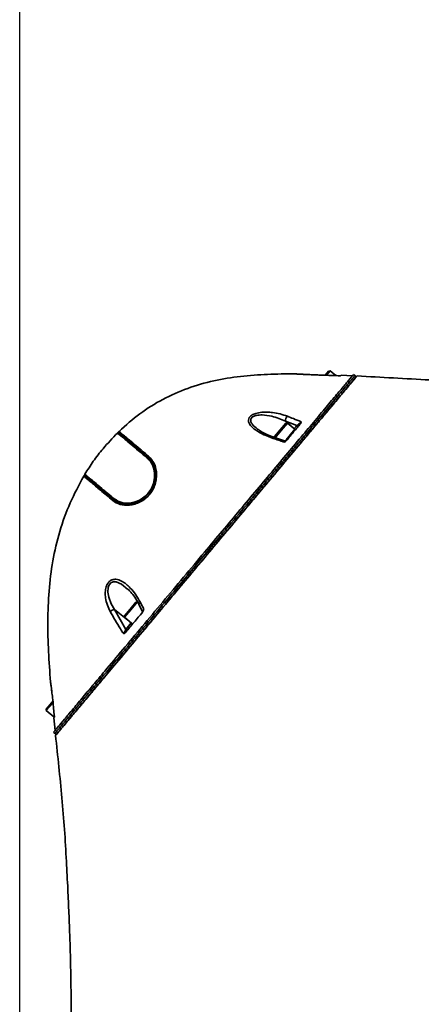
# Model space of a CAD drawing. Header units: millimetres. Extents: x -27 to 8086, y 0 to 7529.
# Tile 16 of 51: x 1440 to 1552, y 5265 to 5540. Entities that reach past the tile are written whole.
import ezdxf

# ---------------------------------------------------------------- set-up
doc = ezdxf.new("R2010")
doc.units = ezdxf.units.MM
doc.header["$LTSCALE"] = 10
doc.header["$PDSIZE"] = -1
doc.linetypes.add('CENTER', pattern=[10.16, 6.35, -1.27, 1.27, -1.27])
doc.layers.add('中心线层', color=1, linetype='CENTER')
doc.dimstyles.new('ISO-25', dxfattribs={"dimtxt": 50, "dimasz": 40, "dimexe": 10, "dimexo": 10, "dimgap": 8, "dimtad": 1, "dimdec": 1, "dimtxsty": 'Standard', "dimcen": 2.5, "dimclrd": 1, "dimclre": 1, "dimclrt": 3, "dimadec": 0, "dimazin": 0, "dimtfac": 1, "dimtdec": 1, "dimtmove": 0, "dimatfit": 3, "dimfxl": 1, "dimarcsym": 0})

# ---------------------------------------------------------------- blocks, each defined once
blk = doc.blocks.new('*D174')
at = {"layer": 'Defpoints', "color": 0, "linetype": 'ByBlock', "transparency": 16777216}
for p in [(1535.85, 5915.89), (1535.85, 5884.78), (1675.85, 4680.78)]:
    blk.add_point(p, dxfattribs=at)
at = {"layer": '中心线层', "color": 1, "linetype": 'ByBlock', "lineweight": -2, "transparency": 16777216}
for p, q in [((1535.85, 5894.78), (1535.85, 5925.89)), ((1675.85, 4690.78), (1675.85, 5925.89)), ((1635.85, 5915.89), (1575.85, 5915.89))]:
    blk.add_line(p, q, dxfattribs=at)
at = {"layer": '中心线层', "color": 1, "linetype": 'ByBlock', "transparency": 16777216}
for points in [[(1575.85, 5922.56), (1575.85, 5909.22), (1535.85, 5915.89)], [(1635.85, 5922.56), (1635.85, 5909.22), (1675.85, 5915.89)]]:
    blk.add_solid(points, dxfattribs=at)
at = {"layer": '中心线层', "color": 3, "linetype": 'ByBlock', "transparency": 16777216, "insert": (1605.85, 5949.17), "char_height": 50, "attachment_point": 5}
blk.add_mtext('140', dxfattribs=at)
blk = doc.blocks.new('*D177')
at = {"layer": 'Defpoints', "color": 0, "linetype": 'ByBlock', "transparency": 16777216}
for p in [(1746.27, 6067.67), (1440.13, 4955.23), (1746.27, 4927.57)]:
    blk.add_point(p, dxfattribs=at)
at = {"layer": '中心线层', "color": 1, "linetype": 'ByBlock', "lineweight": -2, "transparency": 16777216}
for p, q in [((1440.13, 4965.23), (1440.13, 6077.67)), ((1746.27, 4937.57), (1746.27, 6077.67)), ((1480.13, 6067.67), (1706.27, 6067.67))]:
    blk.add_line(p, q, dxfattribs=at)
at = {"layer": '中心线层', "color": 1, "linetype": 'ByBlock', "transparency": 16777216}
for points in [[(1480.13, 6074.34), (1480.13, 6061), (1440.13, 6067.67)], [(1706.27, 6074.34), (1706.27, 6061), (1746.27, 6067.67)]]:
    blk.add_solid(points, dxfattribs=at)
at = {"layer": '中心线层', "color": 3, "linetype": 'ByBlock', "transparency": 16777216, "insert": (1593.2, 6100.95), "char_height": 50, "attachment_point": 5}
blk.add_mtext('306', dxfattribs=at)

msp = doc.modelspace()

# ---------------------------------------------------------------- linework, layer by layer
at = {"linetype": 'Continuous', "lineweight": 35}
for p, q in [((1525.38, 5440.84), (1526.36, 5442)), ((1526.78, 5442.04), (1525.77, 5440.84)), ((1526.78, 5442.04), (1526.36, 5442)), ((1528.34, 5440.73), (1526.78, 5442.04)), ((1533.04, 5440.71), (1529.9, 5440.86)), ((1534.1, 5440.42), (1533.33, 5441.06)), ((1512.88, 5425.59), (1514.45, 5427.47)), ((1514.88, 5427.5), (1513.11, 5425.4)), ((1517.5, 5426.82), (1514.33, 5428.06)), ((1514.33, 5428.06), (1515.8, 5426.73)), ((1514.88, 5427.5), (1514.45, 5427.47)), ((1516.94, 5425.77), (1514.88, 5427.5)), ((1467.87, 5425.16), (1467.62, 5424.91)), ((1511.3, 5423.71), (1512.88, 5425.59)), ((1513.11, 5425.4), (1511.34, 5423.29)), ((1514.5, 5422.86), (1516.94, 5425.77)), ((1516.75, 5425.93), (1517.5, 5426.82)), ((1517.12, 5425.62), (1516.94, 5425.77)), ((1469.92, 5422.98), (1469.85, 5422.91)), ((1514.09, 5422.53), (1511.25, 5423.5)), ((1511.3, 5423.71), (1511.32, 5423.48)), ((1514.39, 5422.72), (1514.21, 5422.51)), ((1514.21, 5422.51), (1514.38, 5422.72)), ((1474.1, 5419.47), (1474.04, 5419.4)), ((1476.13, 5418.23), (1475.89, 5417.97)), ((1476.55, 5417.29), (1475.99, 5417.76)), ((1458.2, 5412.97), (1458, 5412.69)), ((1460.56, 5411.12), (1460.51, 5411.04)), ((1464.39, 5407.91), (1464.33, 5407.83)), ((1466.34, 5406.14), (1466.13, 5405.86)), ((1467.18, 5405.57), (1466.54, 5406.1)), ((1470.94, 5375.61), (1472.52, 5377.49)), ((1472.94, 5377.52), (1471.17, 5375.42)), ((1472.94, 5377.52), (1472.52, 5377.49)), ((1473.24, 5377.27), (1472.94, 5377.52)), ((1482.05, 5378.2), (1482.05, 5378.39)), ((1466.55, 5375.45), (1469.78, 5369.94)), ((1466.55, 5375.45), (1470.33, 5372.53)), ((1469.37, 5373.73), (1470.94, 5375.61)), ((1471.17, 5375.42), (1469.4, 5373.31)), ((1473.42, 5376.89), (1474.36, 5375.16)), ((1473.44, 5376.9), (1473.45, 5376.89)), ((1474.4, 5375.07), (1474.3, 5374.95)), ((1474.32, 5374.97), (1474.4, 5375.07)), ((1469.37, 5373.73), (1469.4, 5373.31)), ((1469.4, 5373.31), (1471.47, 5371.58)), ((1469.78, 5369.94), (1471.28, 5371.74)), ((1471.47, 5371.58), (1471.64, 5371.43)), ((1449.39, 5349.93), (1449.26, 5351.2)), ((1447.53, 5347.71), (1449.11, 5349.59)), ((1447.53, 5347.71), (1447.57, 5347.29)), ((1449.34, 5349.4), (1447.57, 5347.29)), ((1447.57, 5347.29), (1449.64, 5345.55)), ((1449.11, 5349.59), (1449.4, 5349.94)), ((1449.64, 5345.55), (1449.8, 5345.75)), ((1449.79, 5345.74), (1449.64, 5345.55)), ((1449.66, 5345.23), (1450.01, 5341.76)), ((1450.35, 5340.61), (1449.58, 5341.25))]:
    msp.add_line(p, q, dxfattribs=at)
at = {"linetype": 'Continuous', "lineweight": 35, "flags": 128}
for points in [[(1510.87, 5423.23), (1510.96, 5423.36), (1511.06, 5423.45), (1511.14, 5423.51), (1511.22, 5423.53), (1511.26, 5423.52)], [(1466.34, 5406.14), (1466.56, 5405.97), (1466.79, 5405.81), (1467.03, 5405.66), (1467.15, 5405.59), (1467.24, 5405.54), (1467.27, 5405.52), (1467.28, 5405.52), (1467.28, 5405.52), (1467.28, 5405.52), (1467.28, 5405.52), (1467.28, 5405.52), (1467.28, 5405.52), (1467.28, 5405.52), (1467.28, 5405.52), (1467.28, 5405.52), (1467.81, 5405.27), (1468.37, 5405.08), (1469.6, 5404.84), (1470.94, 5404.83), (1472.35, 5405.07), (1473.81, 5405.61), (1475.23, 5406.48), (1476.46, 5407.69), (1477.38, 5409.15), (1477.94, 5410.7), (1478.15, 5412.23), (1478.09, 5413.68), (1477.8, 5414.98), (1477.32, 5416.15), (1476.68, 5417.15), (1475.89, 5417.97)], [(1470.36, 5381.07), (1468.55, 5382.58), (1467.1, 5383.17), (1466.18, 5383.17), (1465.61, 5382.91), (1465.17, 5382.45), (1465.12, 5382.37), (1464.83, 5381.63), (1464.74, 5380.29), (1464.97, 5378.94), (1465.63, 5377.11), (1466.55, 5375.45), (1466.55, 5375.45)], [(1473.81, 5377.45), (1473.65, 5377.32), (1473.53, 5377.19), (1473.46, 5377.07), (1473.43, 5376.96), (1473.44, 5376.9)]]:
    msp.add_lwpolyline(points, dxfattribs=at)
at = {"linetype": 'Continuous', "lineweight": 35}
for centre, radius, start, end in [((1516.34, 5428.06), 2.01, 138.4909, 179.8841), ((1467.55, 5424.58), 0.2, 50, 134.7035), ((1517.24, 5426.46), 0.446, 328.0755, 54.1006), ((1514.27, 5423.01), 0.5, 250.315, 319.9999), ((1475.89, 5417.61), 0.178, 56.9807, 141.6902), ((1458.49, 5413.12), 0.2, 148.7839, 230), ((1466.67, 5406.22), 0.177, 139.9908, 223.4959), ((1466.81, 5373.52), 1.95, 97.5272, 135.2726), ((1473.92, 5374.92), 0.5, 320.0004, 28.4146), ((1470.09, 5370.26), 0.446, 225.8994, 311.9245), ((1464.05, 5363.16), 4, 320, 348.0007)]:
    msp.add_arc(centre, radius, start, end, dxfattribs=at)
for points, knots in [([(1449.58, 5341.25), (1449.65, 5341.33), (1449.79, 5341.5), (1450.89, 5342.81), (1452.56, 5344.8), (1454.79, 5347.45), (1457.47, 5350.65), (1460.52, 5354.28), (1464.3, 5358.79), (1468.89, 5364.25), (1474.32, 5370.74), (1480.02, 5377.52), (1485.86, 5384.48), (1491.43, 5391.12), (1496.69, 5397.39), (1501.57, 5403.21), (1506.4, 5408.96), (1511.07, 5414.52), (1515.56, 5419.88), (1519.75, 5424.87), (1523.58, 5429.43), (1526.91, 5433.41), (1529.67, 5436.7), (1531.73, 5439.15), (1533.07, 5440.75), (1533.24, 5440.96), (1533.33, 5441.06)], [0, 0, 0, 0, 0.035662, 0.071077, 0.106611, 0.142441, 0.178344, 0.2142, 0.249874, 0.300057, 0.3499, 0.400087, 0.449904, 0.499709, 0.541609, 0.583587, 0.624368, 0.666385, 0.707588, 0.749314, 0.791309, 0.833085, 0.874382, 0.916381, 0.957997, 1, 1, 1, 1]), ([(1450.08, 5341.07), (1450.09, 5341.08), (1450.12, 5341.12), (1450.41, 5341.46), (1450.93, 5342.08), (1451.77, 5343.08), (1453.07, 5344.62), (1454.9, 5346.81), (1456.8, 5349.08), (1459.27, 5352.02), (1462.04, 5355.32), (1465.02, 5358.87), (1468.15, 5362.6), (1471.4, 5366.47), (1474.81, 5370.54), (1478.55, 5374.99), (1482.6, 5379.82), (1486.95, 5385), (1491.37, 5390.27), (1495.27, 5394.92), (1499.52, 5399.99), (1503.2, 5404.37), (1506.88, 5408.76), (1509.7, 5412.11), (1512.51, 5415.47), (1515.26, 5418.74), (1517.78, 5421.75), (1520.81, 5425.35), (1523.51, 5428.58), (1526, 5431.54), (1527.76, 5433.65), (1529.37, 5435.56), (1530.78, 5437.24), (1531.87, 5438.54), (1532.68, 5439.51), (1533.24, 5440.17), (1533.6, 5440.6), (1533.64, 5440.65), (1533.66, 5440.68)], [0, 0, 0, 0, 0.013428, 0.040547, 0.054251, 0.073656, 0.113134, 0.133224, 0.163559, 0.194238, 0.225882, 0.257808, 0.288237, 0.319207, 0.350176, 0.381705, 0.418388, 0.455337, 0.492977, 0.530821, 0.554238, 0.601317, 0.625016, 0.650176, 0.675672, 0.701165, 0.727045, 0.749042, 0.793581, 0.816173, 0.840254, 0.864833, 0.889409, 0.914532, 0.93549, 0.956852, 0.978213, 1, 1, 1, 1]), ([(1450.15, 5340.38), (1450.21, 5340.44), (1450.32, 5340.57), (1451.07, 5341.47), (1452.02, 5342.6), (1453.05, 5343.83), (1454.47, 5345.52), (1456.39, 5347.8), (1458.85, 5350.73), (1461.58, 5353.99), (1464.85, 5357.89), (1468.71, 5362.49), (1473.19, 5367.82), (1477.87, 5373.4), (1482.69, 5379.15), (1487.58, 5384.98), (1492.1, 5390.37), (1496.21, 5395.27), (1499.93, 5399.69), (1503.58, 5404.05), (1507.6, 5408.84), (1511.9, 5413.96), (1516.42, 5419.34), (1520.28, 5423.95), (1523.52, 5427.81), (1526.19, 5430.99), (1528.54, 5433.79), (1530.55, 5436.19), (1532.19, 5438.14), (1533.38, 5439.56), (1534.14, 5440.47), (1534.24, 5440.59), (1534.29, 5440.64)], [0, 0, 0, 0, 0.031314, 0.062459, 0.083001, 0.103852, 0.125173, 0.156067, 0.187861, 0.218975, 0.250164, 0.291965, 0.333487, 0.375235, 0.416706, 0.458247, 0.499694, 0.530956, 0.562198, 0.593775, 0.624116, 0.666097, 0.707283, 0.748998, 0.780611, 0.8118, 0.843205, 0.874154, 0.905805, 0.937018, 0.968347, 1, 1, 1, 1]), ([(1516.9, 5441.21), (1514.38, 5441.2), (1509.32, 5441.16), (1501.76, 5440.6), (1494.26, 5439.41), (1486.97, 5437.31), (1480.04, 5434.24), (1473.54, 5430.26), (1469.76, 5426.87), (1467.87, 5425.16)], [0, 0, 0, 0, 0.142794, 0.2856784, 0.4284431, 0.571151, 0.7135617, 0.8560474, 1, 1, 1, 1]), ([(1525.15, 5440.84), (1524.47, 5440.86), (1523.08, 5440.91), (1521.34, 5440.99), (1519.96, 5441.05), (1518.79, 5441.11), (1517.75, 5441.17), (1517.05, 5441.21), (1516.9, 5441.21), (1516.9, 5441.21), (1516.9, 5441.21)], [0, 0, 0, 0, 0.196192, 0.398495, 0.508876, 0.621179, 0.781819, 0.894784, 0.999994, 1, 1, 1, 1]), ([(1525.15, 5440.85), (1524.56, 5440.87), (1523.32, 5440.91), (1521.56, 5440.98), (1520.01, 5441.05), (1518.8, 5441.11), (1517.89, 5441.16), (1517.28, 5441.19), (1517, 5441.21), (1516.97, 5441.21), (1516.96, 5441.21)], [0, 0, 0, 0, 0.171241, 0.362525, 0.51798, 0.652684, 0.767083, 0.866214, 0.956001, 1, 1, 1, 1]), ([(1517.03, 5441.21), (1517.02, 5441.21), (1516.99, 5441.21), (1516.96, 5441.21), (1516.97, 5441.21), (1516.97, 5441.21)], [0, 0, 0, 0, 0.1676464, 0.7540179, 1, 1, 1, 1]), ([(1529.5, 5440.69), (1528.92, 5440.71), (1527.47, 5440.77), (1526.02, 5440.81), (1525.15, 5440.84)], [0, 0, 0, 0, 0.402294, 1, 1, 1, 1]), ([(1529.79, 5440.73), (1529.77, 5440.72), (1529.73, 5440.7), (1529.58, 5440.69), (1529.5, 5440.69), (1529.5, 5440.69)], [0, 0, 0, 0, 0.489072, 0.991836, 1, 1, 1, 1]), ([(1529.5, 5440.69), (1529.5, 5440.69), (1529.58, 5440.69), (1529.73, 5440.7), (1529.77, 5440.72), (1529.79, 5440.73)], [0, 0, 0, 0, 0.008164, 0.511931, 1, 1, 1, 1]), ([(1529.79, 5440.73), (1529.8, 5440.74), (1529.87, 5440.82), (1529.89, 5440.84), (1529.9, 5440.86)], [0, 0, 0, 0, 0.0894639, 1, 1, 1, 1]), ([(1595.3, 5438.28), (1588.51, 5438.34), (1574.94, 5438.47), (1554.61, 5439.48), (1541.06, 5440.26), (1534.29, 5440.64)], [0, 0, 0, 0, 0.333351, 0.666751, 1, 1, 1, 1]), ([(1532.34, 5438.33), (1532.36, 5438.34), (1533.06, 5439.18), (1533.79, 5440.05), (1533.99, 5440.29), (1534.1, 5440.42)], [0, 0, 0, 0, 0.009442, 0.502427, 1, 1, 1, 1]), ([(1450.35, 5340.61), (1450.42, 5340.69), (1450.56, 5340.86), (1451.65, 5342.16), (1453.32, 5344.15), (1455.55, 5346.81), (1458.24, 5350.01), (1461.28, 5353.64), (1465.07, 5358.15), (1469.65, 5363.61), (1475.09, 5370.09), (1480.79, 5376.88), (1486.62, 5383.84), (1492.19, 5390.48), (1497.46, 5396.75), (1502.34, 5402.57), (1507.16, 5408.31), (1511.83, 5413.88), (1516.32, 5419.24), (1520.51, 5424.23), (1524.35, 5428.8), (1527.67, 5432.75), (1530.27, 5435.85), (1531.4, 5437.2), (1531.89, 5437.79)], [0, 0, 0, 0, 0.039342, 0.078411, 0.117612, 0.157139, 0.196746, 0.236302, 0.275657, 0.331018, 0.386004, 0.44137, 0.496326, 0.551271, 0.597494, 0.643804, 0.688793, 0.735146, 0.7806, 0.826632, 0.87296, 0.919046, 0.964604, 1, 1, 1, 1]), ([(1510.87, 5423.23), (1509.99, 5423.55), (1508.21, 5424.21), (1506.31, 5425.28), (1505.07, 5426.26), (1504.39, 5427.02), (1503.97, 5427.85), (1503.97, 5428.63), (1504.37, 5429.29), (1505.05, 5429.81), (1505.92, 5430.17), (1506.85, 5430.39), (1507.92, 5430.53), (1509.22, 5430.56), (1510.93, 5430.42), (1512.85, 5430.07), (1514.17, 5429.62), (1514.84, 5429.39)], [0, 0, 0, 0, 0.126868, 0.257652, 0.316129, 0.375945, 0.429984, 0.484654, 0.522314, 0.559901, 0.608561, 0.644748, 0.681917, 0.743945, 0.807605, 0.902666, 1, 1, 1, 1]), ([(1514.33, 5428.06), (1513.08, 5428.57), (1511.02, 5429.39), (1508.2, 5429.8), (1506.43, 5429.72), (1505.43, 5429.42), (1504.85, 5429.02), (1504.57, 5428.52), (1504.6, 5428.1), (1504.76, 5427.61), (1505.23, 5426.83), (1505.99, 5426.24), (1506.51, 5425.83)], [0, 0, 0, 0, 0.278043, 0.455735, 0.555043, 0.61764, 0.663979, 0.710086, 0.766627, 0.779914, 0.852487, 1, 1, 1, 1]), ([(1514.6, 5422.63), (1515.27, 5423.43), (1516.62, 5425.03), (1517.87, 5426.53), (1518.5, 5427.27)], [0, 0, 0, 0, 0.4988403, 1, 1, 1, 1]), ([(1514.84, 5429.39), (1515.4, 5429.17), (1516.67, 5428.68), (1517.95, 5428.16), (1518.66, 5427.86)], [0, 0, 0, 0, 0.441665, 1, 1, 1, 1]), ([(1517.5, 5426.82), (1517.6, 5426.89), (1517.78, 5427.01), (1518.07, 5427.26), (1518.28, 5427.46), (1518.44, 5427.61), (1518.54, 5427.72), (1518.62, 5427.81), (1518.64, 5427.85), (1518.66, 5427.86)], [0, 0, 0, 0, 0.271137, 0.5343, 0.68537, 0.760624, 0.91104, 0.948244, 1, 1, 1, 1]), ([(1518.66, 5427.86), (1518.66, 5427.86), (1518.68, 5427.75), (1518.68, 5427.55), (1518.56, 5427.36), (1518.5, 5427.27)], [0, 0, 0, 0, 0.0070615, 0.5464653, 1, 1, 1, 1]), ([(1467.41, 5424.72), (1466.05, 5423.29), (1463.66, 5420.78), (1460.66, 5416.9), (1459.09, 5414.43), (1458.32, 5413.22)], [0, 0, 0, 0, 0.403362, 0.70682, 1, 1, 1, 1]), ([(1475.75, 5417.72), (1474.92, 5418.42), (1473.24, 5419.83), (1471.18, 5421.56), (1470.02, 5422.53), (1469.36, 5423.08), (1468.65, 5423.68), (1467.67, 5424.5), (1467.5, 5424.65), (1467.41, 5424.72)], [0, 0, 0, 0, 0.167937, 0.3363, 0.504123, 0.517011, 0.568571, 0.775309, 1, 1, 1, 1]), ([(1475.89, 5417.97), (1475.07, 5418.66), (1473.42, 5420.05), (1471.39, 5421.75), (1469.73, 5423.14), (1468.53, 5424.14), (1467.77, 5424.79), (1467.67, 5424.87), (1467.62, 5424.91)], [0, 0, 0, 0, 0.167018, 0.333091, 0.49994, 0.667046, 0.833036, 1, 1, 1, 1]), ([(1467.68, 5424.73), (1467.71, 5424.71), (1467.76, 5424.66), (1468.18, 5424.31), (1468.85, 5423.75), (1470.11, 5422.69), (1472.29, 5420.86), (1474.74, 5418.8), (1475.99, 5417.76)], [0, 0, 0, 0, 0.122086, 0.24418, 0.370112, 0.496046, 0.744697, 1, 1, 1, 1]), ([(1467.87, 5425.16), (1467.91, 5425.12), (1468.01, 5425.04), (1468.78, 5424.4), (1469.97, 5423.4), (1471.63, 5422.01), (1473.66, 5420.3), (1475.31, 5418.92), (1476.13, 5418.23)], [0, 0, 0, 0, 0.166995, 0.332926, 0.500046, 0.666952, 0.832989, 1, 1, 1, 1]), ([(1511.27, 5423.54), (1511.01, 5423.62), (1510.11, 5423.89), (1508.77, 5424.48), (1507.41, 5425.17), (1506.75, 5425.65), (1506.49, 5425.83)], [0, 0, 0, 0, 0.139639, 0.488783, 0.802954, 1, 1, 1, 1]), ([(1513.87, 5422.18), (1513.37, 5422.36), (1512.37, 5422.72), (1511.37, 5423.06), (1510.87, 5423.23)], [0, 0, 0, 0, 0.501351, 1, 1, 1, 1]), ([(1514.6, 5422.63), (1514.52, 5422.54), (1514.32, 5422.35), (1514.03, 5422.24), (1513.87, 5422.18), (1513.87, 5422.18)], [0, 0, 0, 0, 0.431384, 0.993077, 1, 1, 1, 1]), ([(1513.87, 5422.18), (1513.91, 5422.23), (1514.01, 5422.34), (1514.07, 5422.42), (1514.11, 5422.5), (1514.11, 5422.52), (1514.11, 5422.54), (1514.1, 5422.54), (1514.1, 5422.54)], [0, 0, 0, 0, 0.249667, 0.541015, 0.592276, 0.930673, 0.994178, 1, 1, 1, 1]), ([(1514.6, 5422.63), (1514.61, 5422.63), (1514.65, 5422.69), (1514.65, 5422.69), (1514.65, 5422.69)], [0, 0, 0, 0, 0.066207, 1, 1, 1, 1]), ([(1476.13, 5418.23), (1476.65, 5417.66), (1477.69, 5416.54), (1478.3, 5414.37), (1478.35, 5412.41), (1478.11, 5410.81), (1477.51, 5409.18), (1476.53, 5407.64), (1475.22, 5406.35), (1473.74, 5405.42), (1472.23, 5404.85), (1470.29, 5404.49), (1468.04, 5404.64), (1466.77, 5405.46), (1466.13, 5405.86)], [0, 0, 0, 0, 0.124564, 0.248745, 0.311414, 0.373981, 0.436656, 0.499253, 0.561929, 0.624697, 0.68732, 0.749828, 0.874683, 1, 1, 1, 1]), ([(1475.99, 5417.76), (1476.3, 5417.45), (1477.09, 5416.66), (1477.86, 5414.82), (1478.06, 5412.48), (1477.56, 5410.27), (1476.62, 5408.43), (1475.3, 5406.92), (1473.55, 5405.73), (1471.76, 5405.09), (1470.08, 5404.9), (1468.23, 5405.06), (1467.2, 5405.69), (1466.54, 5406.1)], [0, 0, 0, 0, 0.078344, 0.198857, 0.316598, 0.404854, 0.472427, 0.547447, 0.621994, 0.712546, 0.785491, 0.861426, 1, 1, 1, 1]), ([(1466.54, 5406.34), (1467.2, 5405.93), (1468.21, 5405.29), (1470.05, 5405.1), (1471.71, 5405.26), (1473.49, 5405.87), (1475.21, 5407.03), (1476.51, 5408.5), (1477.42, 5410.31), (1477.88, 5412.48), (1477.65, 5414.8), (1476.86, 5416.62), (1476.07, 5417.41), (1475.75, 5417.72)], [0, 0, 0, 0, 0.139095, 0.213752, 0.288285, 0.378693, 0.45285, 0.527325, 0.594483, 0.682499, 0.80039, 0.921339, 1, 1, 1, 1]), ([(1458.32, 5413.22), (1458.32, 5413.22), (1458.32, 5413.22), (1458.49, 5413.08), (1459.21, 5412.48), (1460.01, 5411.81), (1460.65, 5411.27), (1461.41, 5410.63), (1463.17, 5409.16), (1465.32, 5407.36), (1466.54, 5406.34)], [0, 0, 0, 0, 0.000002, 0.164738, 0.330046, 0.494836, 0.506908, 0.555204, 0.748747, 1, 1, 1, 1]), ([(1458, 5412.69), (1456.68, 5410.23), (1454.02, 5405.29), (1451.18, 5397.31), (1449.24, 5389.07), (1448.21, 5380.65), (1447.91, 5372.2), (1448.12, 5363.74), (1448.53, 5358.11), (1448.74, 5355.3)], [0, 0, 0, 0, 0.141376, 0.284599, 0.427826, 0.570785, 0.713852, 0.856963, 1, 1, 1, 1]), ([(1466.13, 5405.86), (1464.93, 5406.87), (1462.54, 5408.87), (1460.27, 5410.78), (1458.9, 5411.93), (1458.14, 5412.56), (1458.05, 5412.65), (1458, 5412.69)], [0, 0, 0, 0, 0.24992, 0.499591, 0.666852, 0.832937, 1, 1, 1, 1]), ([(1458.2, 5412.97), (1458.25, 5412.93), (1458.35, 5412.85), (1459.1, 5412.22), (1460.48, 5411.06), (1462.75, 5409.15), (1465.14, 5407.15), (1466.34, 5406.14)], [0, 0, 0, 0, 0.167019, 0.33316, 0.500422, 0.750091, 1, 1, 1, 1]), ([(1466.54, 5406.1), (1465.34, 5407.11), (1463.52, 5408.64), (1461.64, 5410.22), (1460.07, 5411.53), (1459.01, 5412.42), (1458.45, 5412.9), (1458.39, 5412.94), (1458.36, 5412.97)], [0, 0, 0, 0, 0.249449, 0.377396, 0.50533, 0.748925, 0.874466, 1, 1, 1, 1]), ([(1465.42, 5374.89), (1465.13, 5375.49), (1464.54, 5376.68), (1464.08, 5378.53), (1463.96, 5380.28), (1464.17, 5381.69), (1464.66, 5382.78), (1465.27, 5383.46), (1466.08, 5383.88), (1467.22, 5383.98), (1468.54, 5383.51), (1469.86, 5382.61), (1471.19, 5381.34), (1472.56, 5379.66), (1473.39, 5378.18), (1473.81, 5377.45)], [0, 0, 0, 0, 0.094979, 0.189589, 0.256509, 0.324035, 0.367407, 0.411089, 0.451546, 0.510238, 0.602335, 0.683704, 0.765248, 0.882601, 1, 1, 1, 1]), ([(1470.37, 5381.13), (1470.64, 5380.87), (1471.31, 5380.2), (1472.31, 5378.86), (1473.07, 5377.69), (1473.4, 5376.97), (1473.44, 5376.89)], [0, 0, 0, 0, 0.230058, 0.573347, 0.953223, 1, 1, 1, 1]), ([(1469.07, 5368.77), (1468.79, 5369.2), (1467.5, 5371.23), (1466.33, 5373.28), (1465.42, 5374.89)], [0, 0, 0, 0, 0.215677, 1, 1, 1, 1]), ([(1469.73, 5369.15), (1470.5, 5370.07), (1472.04, 5371.9), (1473.64, 5373.81), (1474.44, 5374.76)], [0, 0, 0, 0, 0.499048, 1, 1, 1, 1]), ([(1473.81, 5377.45), (1474.1, 5376.9), (1474.42, 5376.28), (1474.75, 5375.67), (1474.78, 5375.61)], [0, 0, 0, 0, 0.897519, 1, 1, 1, 1]), ([(1474.3, 5374.6), (1474.31, 5374.61), (1474.32, 5374.62), (1474.4, 5374.72), (1474.45, 5374.77)], [0, 0, 0, 0, 0.445379, 1, 1, 1, 1]), ([(1474.36, 5375.16), (1474.36, 5375.16), (1474.36, 5375.13), (1474.39, 5375.15), (1474.44, 5375.18), (1474.5, 5375.24), (1474.59, 5375.34), (1474.68, 5375.46), (1474.76, 5375.57), (1474.78, 5375.61)], [0, 0, 0, 0, 0.013127, 0.238342, 0.35131, 0.579134, 0.63115, 0.88419, 1, 1, 1, 1]), ([(1474.78, 5375.61), (1474.78, 5375.6), (1474.75, 5375.43), (1474.68, 5375.12), (1474.51, 5374.87), (1474.44, 5374.76)], [0, 0, 0, 0, 0.007114, 0.576807, 1, 1, 1, 1]), ([(1469.07, 5368.77), (1469.11, 5368.82), (1469.21, 5368.95), (1469.33, 5369.12), (1469.48, 5369.36), (1469.64, 5369.64), (1469.73, 5369.84), (1469.78, 5369.94)], [0, 0, 0, 0, 0.130445, 0.352094, 0.388528, 0.689656, 1, 1, 1, 1]), ([(1469.73, 5369.15), (1469.64, 5369.06), (1469.44, 5368.87), (1469.2, 5368.79), (1469.07, 5368.77), (1469.07, 5368.77)], [0, 0, 0, 0, 0.468821, 0.993079, 1, 1, 1, 1]), ([(1448.74, 5355.3), (1448.74, 5355.3), (1448.74, 5355.3), (1448.76, 5355.15), (1448.86, 5354.42), (1448.98, 5353.54), (1449.07, 5352.78), (1449.09, 5352.57)], [0, 0, 0, 0, 0.000012, 0.249622, 0.496918, 0.8594, 1, 1, 1, 1]), ([(1448.74, 5355.24), (1448.74, 5355.24), (1448.74, 5355.24), (1448.75, 5355.19), (1448.78, 5354.95), (1448.86, 5354.38), (1448.97, 5353.58), (1449.05, 5352.91), (1449.09, 5352.57)], [0, 0, 0, 0, 0.009441, 0.093948, 0.294118, 0.51063, 0.746451, 1, 1, 1, 1]), ([(1449.09, 5352.57), (1449.16, 5352.02), (1449.33, 5350.68), (1449.48, 5349.17), (1449.56, 5348.28)], [0, 0, 0, 0, 0.410989, 1, 1, 1, 1]), ([(1449.56, 5348.28), (1449.63, 5347.62), (1449.71, 5346.74), (1449.79, 5345.86), (1449.81, 5345.65)], [0, 0, 0, 0, 0.756803, 1, 1, 1, 1]), ([(1449.66, 5345.23), (1449.68, 5345.25), (1449.7, 5345.27), (1449.78, 5345.37), (1449.79, 5345.39)], [0, 0, 0, 0, 0.890888, 1, 1, 1, 1]), ([(1449.81, 5345.65), (1449.81, 5345.65), (1449.81, 5345.58), (1449.81, 5345.45), (1449.8, 5345.41), (1449.79, 5345.39)], [0, 0, 0, 0, 0.009311, 0.483881, 1, 1, 1, 1]), ([(1450.15, 5340.38), (1450.46, 5337.46), (1451.06, 5331.65), (1451.94, 5322.89), (1452.67, 5314.09), (1453.16, 5305.56), (1453.56, 5297.77), (1453.86, 5291.16), (1454.08, 5285.64), (1454.23, 5280.97), (1454.34, 5276.79), (1454.41, 5272.92), (1454.49, 5267.44), (1454.6, 5259.82), (1454.8, 5249.76), (1455.01, 5238.9), (1455.24, 5226.27), (1455.4, 5212.31), (1455.49, 5197.08), (1455.52, 5181.98), (1455.52, 5166.81), (1455.46, 5151.89), (1455.34, 5137.3), (1455.18, 5123.14), (1454.97, 5109.09), (1454.73, 5095.04), (1454.41, 5080.7), (1453.95, 5066.04), (1453.51, 5054.31), (1453.2, 5045.85), (1453.02, 5040.8), (1452.87, 5036.15), (1452.75, 5031.84), (1452.63, 5027.68), (1452.47, 5023.35), (1452.23, 5018.49), (1451.94, 5013.48), (1451.58, 5008.25), (1451.18, 5002.82), (1450.7, 4996.62), (1450.13, 4989.86), (1449.4, 4982.91), (1448.71, 4978.3), (1448.37, 4976.02)], [0, 0, 0, 0, 0.024105, 0.048062, 0.07238, 0.096724, 0.118355, 0.136544, 0.151121, 0.163765, 0.175031, 0.185473, 0.195645, 0.22005, 0.248136, 0.278448, 0.309341, 0.352024, 0.393347, 0.434542, 0.476206, 0.518168, 0.55727, 0.59618, 0.634636, 0.672807, 0.711773, 0.752589, 0.793473, 0.808304, 0.822237, 0.835015, 0.846576, 0.857666, 0.869242, 0.882262, 0.897685, 0.910504, 0.925323, 0.942478, 0.961667, 0.981095, 1, 1, 1, 1])]:
    msp.add_open_spline(points, degree=3, knots=knots, dxfattribs=at)

# ---------------------------------------------------------------- dimensions: what is measured, and where the dimension line sits
at = {"layer": '中心线层', "color": 4, "linetype": 'ByBlock'}
dim = msp.add_linear_dim(base=(1746.27, 6067.67), p1=(1440.13, 4955.23), p2=(1746.27, 4927.57), dimstyle='ISO-25', override={"dimdec": 0}, dxfattribs=at)
dim.commit()
dim.dimension.update_dxf_attribs({"geometry": '*D177', "text_midpoint": (1593.2, 6100.95)})
dim = msp.add_linear_dim(base=(1535.85, 5915.89), p1=(1675.85, 4680.78), p2=(1535.85, 5884.78), dimstyle='ISO-25', dxfattribs=at)
dim.commit()
dim.dimension.update_dxf_attribs({"geometry": '*D174', "text_midpoint": (1605.85, 5949.17)})

doc.saveas('drawing.dxf')
